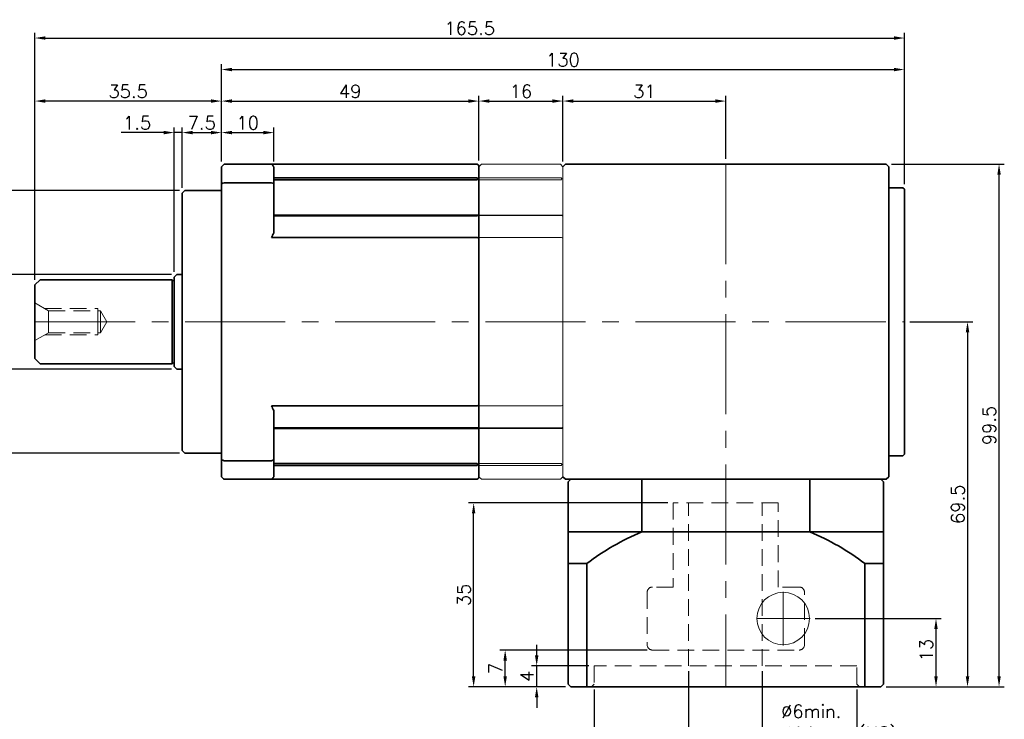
# Model space of a CAD drawing. Header units: millimetres. Extents: x -237 to 53, y -37 to 181.
# Tile 3 of 3: x -134 to 53, y 48 to 181. Entities that reach past the tile are written whole.
import ezdxf

# ---------------------------------------------------------------- set-up
doc = ezdxf.new("R2010")
doc.units = ezdxf.units.MM
doc.linetypes.add('CENTER2', pattern=[28.575, 19.05, -3.175, 3.175, -3.175])
doc.linetypes.add('HIDDEN2', pattern=[4.7625, 3.175, -1.5875])
doc.layers.get('0').update_dxf_attribs({"lineweight": 35})
for name, color, linetype, lineweight in [('DIM', 6, 'Continuous', 18), ('中心線', 1, 'CENTER2', 18), ('虛線', 5, 'HIDDEN2', 18)]:
    doc.layers.add(name, color=color, linetype=linetype, lineweight=lineweight)
doc.styles.get("Standard").update_dxf_attribs({"font": 'romans.shx'})
doc.dimstyles.get("Standard").update_dxf_attribs({"dimtxt": 2.5, "dimasz": 2, "dimexe": 1, "dimexo": 1, "dimgap": 0.6, "dimtad": 1, "dimdec": 4, "dimdsep": 46, "dimtxsty": 'Standard', "dimcen": 0.5, "dimdle": 1, "dimclrt": 7, "dimadec": 4, "dimazin": 2, "dimtfac": 1, "dimtdec": 4, "dimtofl": 0, "dimtmove": 0, "dimatfit": 3, "dimfxl": 0, "dimtolj": 1, "dimarcsym": 0})

# ---------------------------------------------------------------- blocks, each defined once
blk = doc.blocks.new('*D9')
at = {"layer": 'Defpoints', "color": 0, "transparency": 16777216}
for p in [(-104.5, 132.5), (-137.5, 114.5), (-104.5, 114.5)]:
    blk.add_point(p, dxfattribs=at)
at = {"layer": 'DIM', "color": 0, "lineweight": -2, "transparency": 16777216}
for p, q in [((-105.5, 132.5), (-138.5, 132.5)), ((-137.5, 130.5), (-137.5, 116.5)), ((-105.5, 114.5), (-138.5, 114.5))]:
    blk.add_line(p, q, dxfattribs=at)
at = {"layer": 'DIM', "color": 0, "transparency": 16777216}
for points in [[(-137.83, 130.5), (-137.17, 130.5), (-137.5, 132.5)], [(-137.83, 116.5), (-137.17, 116.5), (-137.5, 114.5)]]:
    blk.add_solid(points, dxfattribs=at)
at = {"layer": 'DIM', "color": 7, "transparency": 16777216, "insert": (-139.35, 123.5), "char_height": 2.5, "attachment_point": 5, "rotation": 90}
blk.add_mtext('\\A1;%%C18', dxfattribs=at)
blk = doc.blocks.new('*D10')
at = {"layer": 'Defpoints', "color": 0, "transparency": 16777216}
for p in [(-96, 159.5), (-96, 153), (-103.5, 148)]:
    blk.add_point(p, dxfattribs=at)
at = {"layer": 'DIM', "color": 0, "lineweight": -2, "transparency": 16777216}
for p, q in [((-103.5, 149), (-103.5, 160.5)), ((-101.5, 159.5), (-98, 159.5)), ((-96, 154), (-96, 160.5))]:
    blk.add_line(p, q, dxfattribs=at)
at = {"layer": 'DIM', "color": 0, "transparency": 16777216}
for points in [[(-101.5, 159.83), (-101.5, 159.17), (-103.5, 159.5)], [(-98, 159.83), (-98, 159.17), (-96, 159.5)]]:
    blk.add_solid(points, dxfattribs=at)
at = {"layer": 'DIM', "color": 7, "transparency": 16777216, "insert": (-99.75, 161.35), "char_height": 2.5, "attachment_point": 5}
blk.add_mtext('\\A1;7.5', dxfattribs=at)
blk = doc.blocks.new('*D11')
at = {"layer": 'Defpoints', "color": 0, "transparency": 16777216}
for p in [(34, 177.5), (34, 148.7), (-131.5, 130.5)]:
    blk.add_point(p, dxfattribs=at)
at = {"layer": 'DIM', "color": 0, "lineweight": -2, "transparency": 16777216}
for p, q in [((-131.5, 131.5), (-131.5, 178.5)), ((34, 149.7), (34, 178.5)), ((-129.5, 177.5), (32, 177.5))]:
    blk.add_line(p, q, dxfattribs=at)
at = {"layer": 'DIM', "color": 0, "transparency": 16777216}
for points in [[(-129.5, 177.83), (-129.5, 177.17), (-131.5, 177.5)], [(32, 177.83), (32, 177.17), (34, 177.5)]]:
    blk.add_solid(points, dxfattribs=at)
at = {"layer": 'DIM', "color": 7, "transparency": 16777216, "insert": (-48.75, 179.35), "char_height": 2.5, "attachment_point": 5}
blk.add_mtext('\\A1;165.5', dxfattribs=at)
blk = doc.blocks.new('*D13')
at = {"layer": 'Defpoints', "color": 0, "transparency": 16777216}
for p in [(-103, 148.5), (-143.5, 98.5), (-103, 98.5)]:
    blk.add_point(p, dxfattribs=at)
at = {"layer": 'DIM', "color": 0, "lineweight": -2, "transparency": 16777216}
for p, q in [((-104, 148.5), (-144.5, 148.5)), ((-143.5, 146.5), (-143.5, 100.5)), ((-104, 98.5), (-144.5, 98.5))]:
    blk.add_line(p, q, dxfattribs=at)
at = {"layer": 'DIM', "color": 0, "transparency": 16777216}
for points in [[(-143.83, 146.5), (-143.17, 146.5), (-143.5, 148.5)], [(-143.83, 100.5), (-143.17, 100.5), (-143.5, 98.5)]]:
    blk.add_solid(points, dxfattribs=at)
at = {"layer": 'DIM', "color": 7, "transparency": 16777216, "insert": (-146, 123.5), "char_height": 2.5, "attachment_point": 5, "rotation": 90}
blk.add_mtext('\\A1;%%C50(h7)', dxfattribs=at)
blk = doc.blocks.new('*D14')
at = {"layer": 'Defpoints', "color": 0, "transparency": 16777216}
for p in [(-25.08, 54.5), (24.92, 54.5), (24.92, 36)]:
    blk.add_point(p, dxfattribs=at)
at = {"layer": 'DIM', "color": 0, "lineweight": -2, "transparency": 16777216}
for p, q in [((-25.08, 53.5), (-25.08, 35)), ((24.92, 53.5), (24.92, 35)), ((-23.08, 36), (22.92, 36))]:
    blk.add_line(p, q, dxfattribs=at)
at = {"layer": 'DIM', "color": 0, "transparency": 16777216}
for points in [[(-23.08, 36.33), (-23.08, 35.67), (-25.08, 36)], [(22.92, 36.33), (22.92, 35.67), (24.92, 36)]]:
    blk.add_solid(points, dxfattribs=at)
at = {"layer": 'DIM', "color": 7, "transparency": 16777216, "insert": (-0.08, 38.5), "char_height": 2.5, "attachment_point": 5}
blk.add_mtext('\\A1;50(H7)', dxfattribs=at)
blk = doc.blocks.new('*D15')
at = {"layer": 'Defpoints', "color": 0, "transparency": 16777216}
for p in [(-36, 58), (-25.08, 58), (-29.5, 54)]:
    blk.add_point(p, dxfattribs=at)
at = {"layer": 'DIM', "color": 0, "lineweight": -2, "transparency": 16777216}
for p, q in [((-36, 60), (-36, 62)), ((-26.08, 58), (-37, 58)), ((-36, 54), (-36, 58)), ((-30.5, 54), (-37, 54)), ((-36, 52), (-36, 50))]:
    blk.add_line(p, q, dxfattribs=at)
at = {"layer": 'DIM', "color": 0, "transparency": 16777216}
for points in [[(-36.33, 60), (-35.67, 60), (-36, 58)], [(-36.33, 52), (-35.67, 52), (-36, 54)]]:
    blk.add_solid(points, dxfattribs=at)
at = {"layer": 'DIM', "color": 7, "transparency": 16777216, "insert": (-37.85, 56), "char_height": 2.5, "attachment_point": 5, "rotation": 90}
blk.add_mtext('\\A1;4', dxfattribs=at)
blk = doc.blocks.new('*D16')
at = {"layer": 'Defpoints', "color": 0, "transparency": 16777216}
for p in [(-48, 89), (-10.03, 89), (-29.5, 54)]:
    blk.add_point(p, dxfattribs=at)
at = {"layer": 'DIM', "color": 0, "lineweight": -2, "transparency": 16777216}
for p, q in [((-11.03, 89), (-49, 89)), ((-48, 56), (-48, 87)), ((-30.5, 54), (-49, 54))]:
    blk.add_line(p, q, dxfattribs=at)
at = {"layer": 'DIM', "color": 0, "transparency": 16777216}
for points in [[(-48.33, 87), (-47.67, 87), (-48, 89)], [(-48.33, 56), (-47.67, 56), (-48, 54)]]:
    blk.add_solid(points, dxfattribs=at)
at = {"layer": 'DIM', "color": 7, "transparency": 16777216, "insert": (-49.85, 71.5), "char_height": 2.5, "attachment_point": 5, "rotation": 90}
blk.add_mtext('\\A1;35', dxfattribs=at)
blk = doc.blocks.new('*D17')
at = {"layer": 'Defpoints', "color": 0, "transparency": 16777216}
for p in [(-7.08, 58), (6.92, 58), (6.92, 42)]:
    blk.add_point(p, dxfattribs=at)
at = {"layer": 'DIM', "color": 0, "lineweight": -2, "transparency": 16777216}
for p, q in [((-7.08, 57), (-7.08, 41)), ((6.92, 57), (6.92, 41)), ((-5.08, 42), (4.92, 42)), ((6.92, 42), (34.69, 42))]:
    blk.add_line(p, q, dxfattribs=at)
at = {"layer": 'DIM', "color": 0, "transparency": 16777216}
for points in [[(-5.08, 42.33), (-5.08, 41.67), (-7.08, 42)], [(4.92, 42.33), (4.92, 41.67), (6.92, 42)]]:
    blk.add_solid(points, dxfattribs=at)
at = {"layer": 'DIM', "color": 7, "transparency": 16777216, "insert": (10.52, 50.58), "char_height": 2.5, "attachment_point": 1}
blk.add_mtext('\\A1;%%C6min.\\P%%C14max.(H6)', dxfattribs=at)
blk = doc.blocks.new('*D18')
at = {"layer": 'Defpoints', "color": 0, "transparency": 16777216}
for p in [(16.02, 67), (40, 67), (29.5, 54)]:
    blk.add_point(p, dxfattribs=at)
at = {"layer": 'DIM', "color": 0, "lineweight": -2, "transparency": 16777216}
for p, q in [((17.02, 67), (41, 67)), ((40, 56), (40, 65)), ((30.5, 54), (41, 54))]:
    blk.add_line(p, q, dxfattribs=at)
at = {"layer": 'DIM', "color": 0, "transparency": 16777216}
for points in [[(39.67, 65), (40.33, 65), (40, 67)], [(39.67, 56), (40.33, 56), (40, 54)]]:
    blk.add_solid(points, dxfattribs=at)
at = {"layer": 'DIM', "color": 7, "transparency": 16777216, "insert": (38.15, 61), "char_height": 2.5, "attachment_point": 5, "rotation": 90}
blk.add_mtext('\\A1;13', dxfattribs=at)
blk = doc.blocks.new('*D19')
at = {"layer": 'Defpoints', "color": 0, "transparency": 16777216}
for p in [(30.5, 153.5), (52, 153.5), (29.5, 54)]:
    blk.add_point(p, dxfattribs=at)
at = {"layer": 'DIM', "color": 0, "lineweight": -2, "transparency": 16777216}
for p, q in [((31.5, 153.5), (53, 153.5)), ((52, 56), (52, 151.5)), ((30.5, 54), (53, 54))]:
    blk.add_line(p, q, dxfattribs=at)
at = {"layer": 'DIM', "color": 0, "transparency": 16777216}
for points in [[(51.67, 151.5), (52.33, 151.5), (52, 153.5)], [(51.67, 56), (52.33, 56), (52, 54)]]:
    blk.add_solid(points, dxfattribs=at)
at = {"layer": 'DIM', "color": 7, "transparency": 16777216, "insert": (50.15, 103.75), "char_height": 2.5, "attachment_point": 5, "rotation": 90}
blk.add_mtext('\\A1;99.5', dxfattribs=at)
blk = doc.blocks.new('*D20')
at = {"layer": 'Defpoints', "color": 0, "transparency": 16777216}
for p in [(-86, 159.5), (-96, 153), (-86, 153)]:
    blk.add_point(p, dxfattribs=at)
at = {"layer": 'DIM', "color": 0, "lineweight": -2, "transparency": 16777216}
for p, q in [((-96, 154), (-96, 160.5)), ((-94, 159.5), (-88, 159.5)), ((-86, 154), (-86, 160.5))]:
    blk.add_line(p, q, dxfattribs=at)
at = {"layer": 'DIM', "color": 0, "transparency": 16777216}
for points in [[(-94, 159.83), (-94, 159.17), (-96, 159.5)], [(-88, 159.83), (-88, 159.17), (-86, 159.5)]]:
    blk.add_solid(points, dxfattribs=at)
at = {"layer": 'DIM', "color": 7, "transparency": 16777216, "insert": (-91, 161.35), "char_height": 2.5, "attachment_point": 5}
blk.add_mtext('\\A1;10', dxfattribs=at)
blk = doc.blocks.new('*D27')
at = {"layer": 'Defpoints', "color": 0, "transparency": 16777216}
for p in [(-103.5, 159.5), (-103.5, 148), (-105, 132)]:
    blk.add_point(p, dxfattribs=at)
at = {"layer": 'DIM', "color": 0, "lineweight": -2, "transparency": 16777216}
for p, q in [((-107, 159.5), (-115.08, 159.5)), ((-105, 133), (-105, 160.5)), ((-103.5, 159.5), (-105, 159.5)), ((-103.5, 149), (-103.5, 160.5)), ((-101.5, 159.5), (-99.5, 159.5))]:
    blk.add_line(p, q, dxfattribs=at)
at = {"layer": 'DIM', "color": 0, "transparency": 16777216}
for points in [[(-107, 159.83), (-107, 159.17), (-105, 159.5)], [(-101.5, 159.83), (-101.5, 159.17), (-103.5, 159.5)]]:
    blk.add_solid(points, dxfattribs=at)
at = {"layer": 'DIM', "color": 7, "transparency": 16777216, "insert": (-112.04, 161.35), "char_height": 2.5, "attachment_point": 5}
blk.add_mtext('\\A1;1.5', dxfattribs=at)
blk = doc.blocks.new('*D28')
at = {"layer": 'Defpoints', "color": 0, "transparency": 16777216}
for p in [(34, 171.5), (-96, 153), (34, 148.7)]:
    blk.add_point(p, dxfattribs=at)
at = {"layer": 'DIM', "color": 0, "lineweight": -2, "transparency": 16777216}
for p, q in [((-96, 154), (-96, 172.5)), ((34, 149.7), (34, 172.5)), ((-94, 171.5), (32, 171.5))]:
    blk.add_line(p, q, dxfattribs=at)
at = {"layer": 'DIM', "color": 0, "transparency": 16777216}
for points in [[(-94, 171.83), (-94, 171.17), (-96, 171.5)], [(32, 171.83), (32, 171.17), (34, 171.5)]]:
    blk.add_solid(points, dxfattribs=at)
at = {"layer": 'DIM', "color": 7, "transparency": 16777216, "insert": (-31, 173.35), "char_height": 2.5, "attachment_point": 5}
blk.add_mtext('\\A1;130', dxfattribs=at)
blk = doc.blocks.new('*D29')
at = {"layer": 'Defpoints', "color": 0, "transparency": 16777216}
for p in [(34, 123.5), (29.5, 54), (46, 54)]:
    blk.add_point(p, dxfattribs=at)
at = {"layer": 'DIM', "color": 0, "lineweight": -2, "transparency": 16777216}
for p, q in [((35, 123.5), (47, 123.5)), ((46, 121.5), (46, 56)), ((30.5, 54), (47, 54))]:
    blk.add_line(p, q, dxfattribs=at)
at = {"layer": 'DIM', "color": 0, "transparency": 16777216}
for points in [[(45.67, 121.5), (46.33, 121.5), (46, 123.5)], [(45.67, 56), (46.33, 56), (46, 54)]]:
    blk.add_solid(points, dxfattribs=at)
at = {"layer": 'DIM', "color": 7, "transparency": 16777216, "insert": (44.15, 88.75), "char_height": 2.5, "attachment_point": 5, "rotation": 90}
blk.add_mtext('\\A1;69.5', dxfattribs=at)
blk = doc.blocks.new('*D30')
at = {"layer": 'Defpoints', "color": 0, "transparency": 16777216}
for p in [(-47, 165.5), (-96, 153), (-47, 153.2)]:
    blk.add_point(p, dxfattribs=at)
at = {"layer": 'DIM', "color": 0, "lineweight": -2, "transparency": 16777216}
for p, q in [((-96, 154), (-96, 166.5)), ((-94, 165.5), (-49, 165.5)), ((-47, 154.2), (-47, 166.5))]:
    blk.add_line(p, q, dxfattribs=at)
at = {"layer": 'DIM', "color": 0, "transparency": 16777216}
for points in [[(-94, 165.83), (-94, 165.17), (-96, 165.5)], [(-49, 165.83), (-49, 165.17), (-47, 165.5)]]:
    blk.add_solid(points, dxfattribs=at)
at = {"layer": 'DIM', "color": 7, "transparency": 16777216, "insert": (-71.5, 167.35), "char_height": 2.5, "attachment_point": 5}
blk.add_mtext('\\A1;49', dxfattribs=at)
blk = doc.blocks.new('*D32')
at = {"layer": 'Defpoints', "color": 0, "transparency": 16777216}
for p in [(-42, 61), (-13.97, 61), (-29.5, 54)]:
    blk.add_point(p, dxfattribs=at)
at = {"layer": 'DIM', "color": 0, "lineweight": -2, "transparency": 16777216}
for p, q in [((-14.97, 61), (-43, 61)), ((-42, 56), (-42, 59)), ((-30.5, 54), (-43, 54))]:
    blk.add_line(p, q, dxfattribs=at)
at = {"layer": 'DIM', "color": 0, "transparency": 16777216}
for points in [[(-42.33, 59), (-41.67, 59), (-42, 61)], [(-42.33, 56), (-41.67, 56), (-42, 54)]]:
    blk.add_solid(points, dxfattribs=at)
at = {"layer": 'DIM', "color": 7, "transparency": 16777216, "insert": (-43.85, 57.5), "char_height": 2.5, "attachment_point": 5, "rotation": 90}
blk.add_mtext('\\A1;7', dxfattribs=at)
blk = doc.blocks.new('*D33')
at = {"layer": 'Defpoints', "color": 0, "transparency": 16777216}
for p in [(-131.5, 165.5), (-96, 153), (-131.5, 130.5)]:
    blk.add_point(p, dxfattribs=at)
at = {"layer": 'DIM', "color": 0, "lineweight": -2, "transparency": 16777216}
for p, q in [((-131.5, 131.5), (-131.5, 166.5)), ((-98, 165.5), (-129.5, 165.5)), ((-96, 154), (-96, 166.5))]:
    blk.add_line(p, q, dxfattribs=at)
at = {"layer": 'DIM', "color": 0, "transparency": 16777216}
for points in [[(-129.5, 165.83), (-129.5, 165.17), (-131.5, 165.5)], [(-98, 165.83), (-98, 165.17), (-96, 165.5)]]:
    blk.add_solid(points, dxfattribs=at)
at = {"layer": 'DIM', "color": 7, "transparency": 16777216, "insert": (-113.75, 167.35), "char_height": 2.5, "attachment_point": 5}
blk.add_mtext('\\A1;35.5', dxfattribs=at)
blk = doc.blocks.new('*D34')
at = {"layer": 'Defpoints', "color": 0, "transparency": 16777216}
for p in [(-31, 165.5), (-47, 153.2), (-31, 153)]:
    blk.add_point(p, dxfattribs=at)
at = {"layer": 'DIM', "color": 0, "lineweight": -2, "transparency": 16777216}
for p, q in [((-47, 154.2), (-47, 166.5)), ((-45, 165.5), (-33, 165.5)), ((-31, 154), (-31, 166.5))]:
    blk.add_line(p, q, dxfattribs=at)
at = {"layer": 'DIM', "color": 0, "transparency": 16777216}
for points in [[(-45, 165.83), (-45, 165.17), (-47, 165.5)], [(-33, 165.83), (-33, 165.17), (-31, 165.5)]]:
    blk.add_solid(points, dxfattribs=at)
at = {"layer": 'DIM', "color": 7, "transparency": 16777216, "insert": (-39, 167.35), "char_height": 2.5, "attachment_point": 5}
blk.add_mtext('\\A1;16', dxfattribs=at)
blk = doc.blocks.new('*D35')
at = {"layer": 'Defpoints', "color": 0, "transparency": 16777216}
for p in [(0, 165.5), (-31, 153), (0, 153.5)]:
    blk.add_point(p, dxfattribs=at)
at = {"layer": 'DIM', "color": 0, "lineweight": -2, "transparency": 16777216}
for p, q in [((-31, 154), (-31, 166.5)), ((-29, 165.5), (-2, 165.5)), ((0, 154.5), (0, 166.5))]:
    blk.add_line(p, q, dxfattribs=at)
at = {"layer": 'DIM', "color": 0, "transparency": 16777216}
for points in [[(-29, 165.83), (-29, 165.17), (-31, 165.5)], [(-2, 165.83), (-2, 165.17), (0, 165.5)]]:
    blk.add_solid(points, dxfattribs=at)
at = {"layer": 'DIM', "color": 7, "transparency": 16777216, "insert": (-15.5, 167.35), "char_height": 2.5, "attachment_point": 5}
blk.add_mtext('\\A1;31', dxfattribs=at)
blk = doc.blocks.new('A-60H2-510')
at = {"color": 7}
for p, q in [((-30, -0.5), (-29.5, 0)), ((-29.5, 0), (29.5, 0)), ((29.5, 0), (30, -0.5)), ((-30, -39), (-30, -0.5)), ((30, -0.5), (30, -39)), ((-30, -10), (30, -10)), ((-30, -16), (-26.46, -16)), ((30, -16), (26.46, -16)), ((-29.5, -39.5), (-30, -39)), ((30, -39), (29.5, -39.5)), ((29.5, -39.5), (-29.5, -39.5))]:
    blk.add_line(p, q, dxfattribs=at)
for p, q in [((-16, 0), (-16, -10)), ((16, 0), (16, -10)), ((-26.46, -16), (-26.46, -39.5)), ((26.46, -16), (26.46, -39.5))]:
    blk.add_line(p, q)
for centre, start, end in [((3.47, -56.05), 112.9203, 126.7698), ((-3.47, -56.05), 53.2302, 67.0797)]:
    blk.add_arc(centre, 50, start, end)
blk = doc.blocks.new('A-60H2-111')
at = {"color": 0}
for p, q in [((0, 29.5), (0.5, 30)), ((0.5, 30), (15.5, 30)), ((15.5, 30), (16, 29.5)), ((0.5, -30), (0, -29.5)), ((16, -29.5), (15.5, -30)), ((15.5, -30), (0.5, -30))]:
    blk.add_line(p, q, dxfattribs=at)
at = {"color": 0, "linetype": 'Continuous'}
for p, q in [((0, 27.36), (15.7, 27.36)), ((15.7, 26.98), (0, 26.98)), ((15.73, 20.31), (0, 20.31)), ((15.7, 20.19), (0, 20.19)), ((0, 16), (15.7, 16)), ((0, -16), (15.7, -16)), ((15.7, -20.19), (0, -20.19)), ((15.73, -20.31), (0, -20.31)), ((15.7, -26.98), (0, -26.98)), ((0, -27.36), (15.7, -27.36))]:
    blk.add_line(p, q, dxfattribs=at)
for points in [[(15.7, 27.36), (15.7, 27.31), (15.73, 27.25), (15.77, 27.18)], [(15.77, 27.18), (15.73, 27.12), (15.7, 27.05), (15.7, 26.98)], [(15.77, 27.18), (15.85, 27.16), (15.92, 27.14), (16, 27.12)], [(15.77, 20.3), (15.73, 20.29), (15.7, 20.25), (15.7, 20.19)], [(16, 20.01), (15.92, 20.1), (15.85, 20.2), (15.77, 20.3)], [(16, 15.92), (15.9, 15.95), (15.8, 15.97), (15.7, 16)], [(16, -15.92), (15.9, -15.95), (15.8, -15.97), (15.7, -16)], [(15.77, -20.3), (15.73, -20.29), (15.7, -20.25), (15.7, -20.19)], [(16, -20.01), (15.92, -20.1), (15.85, -20.2), (15.77, -20.3)], [(15.77, -27.18), (15.73, -27.12), (15.7, -27.05), (15.7, -26.98)], [(15.7, -27.36), (15.7, -27.31), (15.73, -27.25), (15.77, -27.18)], [(15.77, -27.18), (15.85, -27.16), (15.92, -27.14), (16, -27.12)]]:
    blk.add_open_spline(points, degree=3, dxfattribs=at)
for points in [[(15.73, 20.31), (15.74, 20.31), (15.75, 20.31), (15.76, 20.3), (15.77, 20.3)], [(15.73, -20.31), (15.74, -20.31), (15.75, -20.31), (15.76, -20.3), (15.77, -20.3)]]:
    blk.add_open_spline(points, degree=3, knots=[0, 0, 0, 0, 0.169379, 1, 1, 1, 1], dxfattribs=at)
at = {"layer": 'DIM', "color": 0}
for p, q in [((0, 29.5), (0, -29.5)), ((16, 29.5), (16, -29.5))]:
    blk.add_line(p, q, dxfattribs=at)

msp = doc.modelspace()

# ---------------------------------------------------------------- linework, layer by layer
at = {"color": 0}
for p, q in [((-96, 149.76785), (-96, 153)), ((-95.5, 153.5), (-86.5, 153.5)), ((-47.3, 153.5), (-86.5, 153.5)), ((-86, 153), (-86, 149.76785)), ((-47, 153.2), (-47, 153)), ((-47, 153), (-47, 94)), ((-47, 94), (-47, 153)), ((-47, 94), (-47, 153)), ((-31, 153), (-30.5, 153.5)), ((-30.5, 153.5), (30.5, 153.5)), ((30.5, 153.5), (31, 153)), ((31, 153), (31, 139.79517)), ((-95.5, 149.95751), (-86.5, 149.95751)), ((-86, 150.8593), (-47.3, 150.8593)), ((-47.3, 150.48379), (-86, 150.48379)), ((-103, 148.5), (-103.5, 148)), ((-96, 148.5), (-103, 148.5)), ((-96, 97.23215), (-96, 149.76785)), ((-86, 149.76785), (-86, 140.40414)), ((33.7, 149), (31, 149)), ((34, 148.7), (33.7, 149)), ((34, 148.7), (34, 98.3)), ((-103.5, 123.5), (-103.5, 148)), ((-47.26537, 143.80774), (-86, 143.80774)), ((-47.3, 143.68585), (-86, 143.68585)), ((-86.5, 139.5), (-47.3, 139.5)), ((31, 137.20483), (31, 139.79517)), ((31, 137.20483), (31, 109.79517)), ((-130.5, 131.5), (-131.5, 130.5)), ((-105.4, 131.5), (-130.5, 131.5)), ((-105.4, 131.5), (-105.4, 115.5)), ((-104.5, 132.5), (-105, 132)), ((-105, 123.5), (-105, 132)), ((-103.5, 132.5), (-104.5, 132.5)), ((-131.5, 123.5), (-131.5, 130.5)), ((-131.5, 116.5), (-131.5, 123.5)), ((-105, 115), (-105, 123.5)), ((-103.5, 99), (-103.5, 123.5)), ((-131.5, 116.5), (-130.5, 115.5)), ((-130.5, 115.5), (-105.4, 115.5)), ((-105, 115), (-104.5, 114.5)), ((-104.5, 114.5), (-103.5, 114.5)), ((31, 107.20483), (31, 109.79517)), ((-47.3, 107.5), (-86.5, 107.5)), ((-47, 94), (-47, 107.20767)), ((31, 107.20483), (31, 94)), ((-86, 106.59586), (-86, 97.23215)), ((-86, 103.31415), (-47.3, 103.31415)), ((-86, 103.19226), (-47.26512, 103.19226)), ((-47.22807, 103.19983), (-47.26512, 103.19391)), ((-103.5, 99), (-103, 98.5)), ((-103, 98.5), (-96, 98.5)), ((31, 98), (33.7, 98)), ((33.7, 98), (34, 98.3)), ((-96, 94), (-96, 97.23215)), ((-95.5, 97.04249), (-86.5, 97.04249)), ((-86, 97.23215), (-86, 94)), ((-86, 96.5162), (-47.3, 96.5162)), ((-47.3, 96.14069), (-86, 96.14069)), ((-47, 94), (-47, 93.8)), ((-30.5, 93.5), (-31, 94)), ((31, 94), (30.5, 93.5)), ((-95.5, 93.5), (-86.5, 93.5)), ((-86.5, 93.5), (-47.3, 93.5)), ((30.5, 93.5), (-30.5, 93.5)), ((-29.77115, 93.5), (29.6181, 93.5))]:
    msp.add_line(p, q, dxfattribs=at)
for centre, radius, start, end in [((-56.5, 123.5), 34, 150.1863532, 151.9275131), ((-105.2, 131.5), 0.2, 180, 0), ((-105.2, 115.5), 0.2, 0, 180), ((-56.5, 123.5), 34, 208.0724869, 209.8136468)]:
    msp.add_arc(centre, radius, start, end, dxfattribs=at)
for points in [[(-96, 153), (-95.83337, 153.16663), (-95.66671, 153.33329), (-95.5, 153.5)], [(-86.5, 153.5), (-86.33329, 153.33329), (-86.16663, 153.16663), (-86, 153)], [(-47, 153.2), (-47.09999, 153.29999), (-47.19999, 153.39999), (-47.3, 153.5)], [(-96, 149.76785), (-95.83337, 149.83128), (-95.66671, 149.8945), (-95.5, 149.95751)], [(-86.5, 149.95751), (-86.33329, 149.8945), (-86.16663, 149.83128), (-86, 149.76785)], [(-47.3, 150.8593), (-47.3, 150.81374), (-47.26963, 150.74744), (-47.22807, 150.68487)], [(-47.22807, 150.68487), (-47.2692, 150.62448), (-47.3, 150.55061), (-47.3, 150.48379)], [(-47.22807, 150.68487), (-47.15238, 150.66356), (-47.07634, 150.64121), (-47, 150.6179)], [(-47.22807, 143.80017), (-47.26959, 143.78585), (-47.3, 143.74759), (-47.3, 143.68585)], [(-47, 143.50774), (-47.07634, 143.60473), (-47.15238, 143.7022), (-47.22807, 143.80017)], [(-47, 139.42482), (-47.09999, 139.44994), (-47.19999, 139.475), (-47.3, 139.5)], [(-47, 107.57518), (-47.09999, 107.55006), (-47.19999, 107.525), (-47.3, 107.5)], [(-47.3, 103.31415), (-47.3, 103.25239), (-47.26963, 103.21416), (-47.22807, 103.19983)], [(-47, 103.49226), (-47.07634, 103.39527), (-47.15238, 103.29779), (-47.22807, 103.19983)], [(-96, 97.23215), (-95.83337, 97.16871), (-95.66671, 97.1055), (-95.5, 97.04249)], [(-86.5, 97.04249), (-86.33329, 97.1055), (-86.16663, 97.16871), (-86, 97.23215)], [(-47.3, 96.5162), (-47.3, 96.44936), (-47.26924, 96.37558), (-47.22807, 96.31513)], [(-47.22807, 96.31513), (-47.26959, 96.25262), (-47.3, 96.18625), (-47.3, 96.1407)], [(-47, 96.3821), (-47.07634, 96.35879), (-47.15238, 96.33644), (-47.22807, 96.31513)], [(-96, 94), (-95.83337, 93.83337), (-95.66671, 93.66671), (-95.5, 93.5)], [(-86.5, 93.5), (-86.33329, 93.66671), (-86.16663, 93.83337), (-86, 94)], [(-47, 93.8), (-47.09999, 93.70001), (-47.19999, 93.60001), (-47.3, 93.5)]]:
    msp.add_open_spline(points, degree=3, dxfattribs=at)
msp.add_open_spline([(-47.26537, 143.8065), (-47.26383, 143.8069), (-47.25472, 143.80925), (-47.24016, 143.80429), (-47.22807, 143.80017)], degree=3, knots=[0, 0, 0, 0, 0.169379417, 1, 1, 1, 1], dxfattribs=at)
at = {"layer": 'DIM', "color": 0}
msp.add_circle((10.92347, 67), 5, dxfattribs=at)
at = {"layer": '中心線', "color": 0}
for p, q in [((0, 153.5), (0, 54)), ((-131.5, 123.5), (34, 123.5)), ((10.92347, 72.1), (10.92347, 61.9)), ((5.82347, 67), (16.02347, 67))]:
    msp.add_line(p, q, dxfattribs=at)
at = {"layer": '虛線', "color": 0}
for p, q in [((-131.5, 127.1), (-128.90192, 125.6)), ((-129.59474, 126), (-119.5, 126)), ((-128.90192, 125.6), (-119, 125.6)), ((-128.90192, 125.6), (-128.90192, 123.5)), ((-119.5, 123.5), (-119.5, 126)), ((-119, 123.5), (-119, 125.6)), ((-117.78756, 123.5), (-119, 125.6)), ((-128.90192, 121.4), (-128.90192, 123.5)), ((-119.5, 123.5), (-119.5, 121)), ((-119, 123.5), (-119, 121.4)), ((-117.78756, 123.5), (-119, 121.4)), ((-131.5, 119.9), (-128.90192, 121.4)), ((-129.59474, 121), (-119.5, 121)), ((-128.90192, 121.4), (-119, 121.4)), ((-7.07653, 58), (-7.07653, 89)), ((6.92347, 58), (6.92347, 89)), ((24.92347, 58), (-25.07653, 58)), ((-25.07653, 58), (-25.07653, 54.5)), ((24.92347, 54.5), (24.92347, 58)), ((-25.07653, 54.5), (-25.57653, 54)), ((25.42347, 54), (24.92347, 54.5))]:
    msp.add_line(p, q, dxfattribs=at)
msp.add_lwpolyline([(9.96663, 89), (-10.03337, 89), (-10.03337, 73), (-13.96663, 73, 0.414213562), (-14.96663, 72), (-14.96663, 62, 0.414213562), (-13.96663, 61), (13.96663, 61, 0.414213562), (14.96663, 62), (14.96663, 72, 0.414213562), (13.96663, 73), (9.96663, 73)], format="xyb", close=True, dxfattribs=at)

# ---------------------------------------------------------------- block references
msp.add_blockref('A-60H2-510', (0, 93.5))
at = {"layer": 'DIM', "color": 0}
msp.add_blockref('A-60H2-111', (-47, 123.5), dxfattribs=at)

# ---------------------------------------------------------------- dimensions: what is measured, and where the dimension line sits
dim = msp.add_linear_dim(base=(34, 177.5), p1=(-131.5, 130.5), p2=(34, 148.7), dimstyle='Standard', dxfattribs=at)
dim.commit()
dim.dimension.update_dxf_attribs({"geometry": '*D11', "text_midpoint": (-48.75, 177.5), "dimtype": 160})
for base, p1, p2, picture, middle in [((34, 171.5), (-96, 153), (34, 148.7), '*D28', (-31, 171.5)), ((-103.5, 159.5), (-105, 132), (-103.5, 148), '*D27', (-112.04047, 159.5)), ((-86, 159.5), (-96, 153), (-86, 153), '*D20', (-91, 159.5))]:
    dim = msp.add_linear_dim(base=base, p1=p1, p2=p2, dimstyle='Standard', override={"dimtofl": 1}, dxfattribs=at)
    dim.commit()
    dim.dimension.update_dxf_attribs({"geometry": picture, "text_midpoint": middle, "dimtype": 160})
for base, p1, p2, picture, middle in [((-131.5, 165.5), (-96, 153), (-131.5, 130.5), '*D33', (-113.75, 167.35)), ((-47, 165.5), (-96, 153), (-47, 153.2), '*D30', (-71.5, 167.35)), ((-96, 159.5), (-103.5, 148), (-96, 153), '*D10', (-99.75, 161.35))]:
    dim = msp.add_linear_dim(base=base, p1=p1, p2=p2, dimstyle='Standard', override={"dimtofl": 1}, dxfattribs=at)
    dim.commit()
    dim.dimension.update_dxf_attribs({"geometry": picture, "text_midpoint": middle})
for base, p1, p2, picture, middle in [((-31, 165.5), (-47, 153.2), (-31, 153), '*D34', (-39, 167.35)), ((0, 165.5), (-31, 153), (0, 153.5), '*D35', (-15.5, 167.35))]:
    dim = msp.add_linear_dim(base=base, p1=p1, p2=p2, dimstyle='Standard', dxfattribs=at)
    dim.commit()
    dim.dimension.update_dxf_attribs({"geometry": picture, "text_midpoint": middle})
for base, p1, p2, picture, middle in [((52, 153.5), (29.5, 54), (30.5, 153.5), '*D19', (52, 103.75)), ((46, 54), (34, 123.5), (29.5, 54), '*D29', (46, 88.75)), ((40, 67), (29.5, 54), (16.02347, 67), '*D18', (40, 61))]:
    dim = msp.add_linear_dim(base=base, p1=p1, p2=p2, angle=90, dimstyle='Standard', dxfattribs=at)
    dim.commit()
    dim.dimension.update_dxf_attribs({"geometry": picture, "text_midpoint": middle, "dimtype": 160})
dim = msp.add_linear_dim(base=(-143.5, 98.5), p1=(-103, 148.5), p2=(-103, 98.5), angle=90, text='%%C<>(h7)', dimstyle='Standard', dxfattribs=at)
dim.commit()
dim.dimension.update_dxf_attribs({"geometry": '*D13', "text_midpoint": (-146.00476, 123.5)})
dim = msp.add_linear_dim(base=(-137.5, 114.5), p1=(-104.5, 132.5), p2=(-104.5, 114.5), angle=90, text='%%C<>', dimstyle='Standard', dxfattribs=at)
dim.commit()
dim.dimension.update_dxf_attribs({"geometry": '*D9', "text_midpoint": (-137.5, 123.5), "dimtype": 160})
dim = msp.add_linear_dim(base=(-48, 89), p1=(-29.5, 54), p2=(-10.03337, 89), angle=90, dimstyle='Standard', override={"dimtofl": 1}, dxfattribs=at)
dim.commit()
dim.dimension.update_dxf_attribs({"geometry": '*D16', "text_midpoint": (-48, 71.5), "dimtype": 160})
for base, p2, picture, middle in [((-36, 58), (-25.07653, 58), '*D15', (-37.85, 56)), ((-42, 61), (-13.96663, 61), '*D32', (-43.85, 57.5))]:
    dim = msp.add_linear_dim(base=base, p1=(-29.5, 54), p2=p2, angle=90, dimstyle='Standard', override={"dimtofl": 1}, dxfattribs=at)
    dim.commit()
    dim.dimension.update_dxf_attribs({"geometry": picture, "text_midpoint": middle})
for base, p1, p2, text, picture, middle in [((6.92347, 42), (-7.07653, 58), (6.92347, 58), '%%C6min.\\P%%C<>max.(H6)', '*D17', (22.3089, 42)), ((24.92347, 36), (-25.07653, 54.5), (24.92347, 54.5), '<>(H7)', '*D14', (-0.07653, 36))]:
    dim = msp.add_linear_dim(base=base, p1=p1, p2=p2, text=text, dimstyle='Standard', dxfattribs=at)
    dim.commit()
    dim.dimension.update_dxf_attribs({"geometry": picture, "text_midpoint": middle, "dimtype": 160})

doc.saveas('drawing.dxf')
